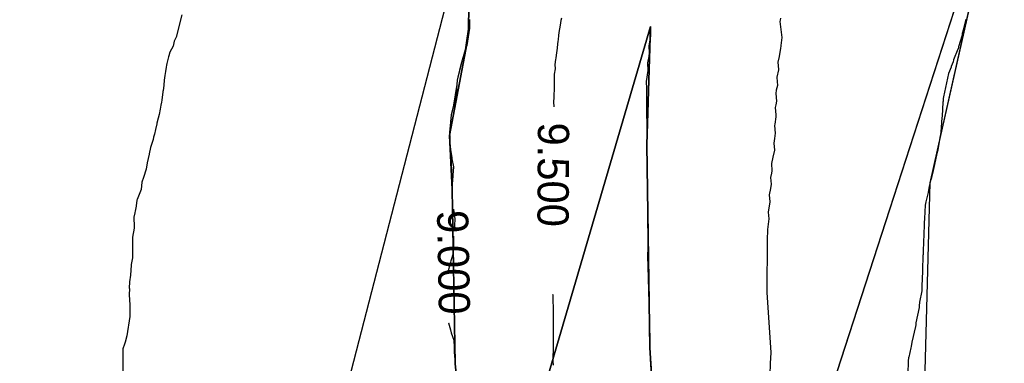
# Model space of a CAD drawing. Extents: x 158343 to 162498, y 431347 to 434500.
# Tile 106 of 220: x 159487 to 159544, y 433957 to 433977. Entities that reach past the tile are written whole.
import ezdxf

# ---------------------------------------------------------------- set-up
doc = ezdxf.new("R2010")
doc.units = 0
doc.header["$LTSCALE"] = 10
doc.header["$MEASUREMENT"] = 0
for name, color, linetype in [('000_arcering', 8, 'CONTINUOUS'), ('bestaand 009m', 8, 'CONTINUOUS'), ('bestaand 010m', 8, 'CONTINUOUS'), ('bestaand 011m', 8, 'CONTINUOUS'), ('def. con-hoogtelijn (index)', 8, 'CONTINUOUS'), ('nieuw009m', 8, 'CONTINUOUS'), ('nieuw010m', 8, 'CONTINUOUS'), ('nieuw011m', 8, 'CONTINUOUS')]:
    doc.layers.add(name, color=color, linetype=linetype)
doc.styles.add('Style-WORKING', font='WORKING.shx')

# ---------------------------------------------------------------- blocks, each defined once
blk = doc.blocks.new('bestaande hoogtelijnen')
at = {"layer": 'def. con-hoogtelijn (index)'}
for p, q in [((-171.095, -89.209), (-171.41, -90.492)), ((-171.095, -89.209), (-171.41, -90.492)), ((-154.497, -89.486), (-154.753, -91.22)), ((-154.497, -89.486), (-154.753, -91.22)), ((-154.497, -89.486), (-154.753, -91.22)), ((-154.496, -89.477), (-154.497, -89.486)), ((-154.496, -89.477), (-154.497, -89.486)), ((-154.496, -89.477), (-154.497, -89.486)), ((-154.497, -89.486), (-154.497, -89.981)), ((-154.497, -89.486), (-154.497, -89.981)), ((-154.497, -89.486), (-154.497, -89.981)), ((-149.228, -89.53), (-149.271, -89.806)), ((-149.228, -89.53), (-149.271, -89.806)), ((-149.204, -89.397), (-149.228, -89.53)), ((-149.204, -89.397), (-149.228, -89.53)), ((-136.591, -89.519), (-136.603, -89.592)), ((-136.591, -89.519), (-136.603, -89.592)), ((-136.603, -89.592), (-136.497, -90.516)), ((-136.603, -89.592), (-136.497, -90.516)), ((-136.571, -89.4), (-136.592, -89.506)), ((-136.571, -89.4), (-136.592, -89.506)), ((-136.592, -89.506), (-136.591, -89.519)), ((-136.592, -89.506), (-136.591, -89.519)), ((-125.9, -89.567), (-126.041, -90.078)), ((-125.9, -89.567), (-126.041, -90.078)), ((-125.9, -89.567), (-126.041, -90.078)), ((-125.899, -89.474), (-125.9, -89.567)), ((-125.899, -89.474), (-125.9, -89.567)), ((-125.899, -89.474), (-125.9, -89.567)), ((-154.497, -89.981), (-154.658, -90.981)), ((-154.497, -89.981), (-154.658, -90.981)), ((-154.497, -89.981), (-154.658, -90.981)), ((-149.343, -90.222), (-149.378, -90.397)), ((-149.343, -90.222), (-149.378, -90.397)), ((-149.271, -89.806), (-149.343, -90.222)), ((-149.271, -89.806), (-149.343, -90.222)), ((-144.073, -89.881), (-144.06, -90.426)), ((-144.073, -89.881), (-144.06, -90.426)), ((-144.073, -89.881), (-144.06, -90.426)), ((-126.041, -90.084), (-126.097, -90.276)), ((-126.041, -90.084), (-126.097, -90.276)), ((-126.041, -90.084), (-126.097, -90.276)), ((-126.041, -90.078), (-126.041, -90.084)), ((-126.041, -90.078), (-126.041, -90.084)), ((-126.041, -90.078), (-126.041, -90.084)), ((-171.521, -90.724), (-171.595, -91.003)), ((-171.521, -90.724), (-171.595, -91.003)), ((-171.41, -90.492), (-171.521, -90.724)), ((-171.41, -90.492), (-171.521, -90.724)), ((-149.404, -90.745), (-149.426, -90.883)), ((-149.404, -90.745), (-149.426, -90.883)), ((-149.394, -90.623), (-149.404, -90.745)), ((-149.394, -90.623), (-149.404, -90.745)), ((-149.378, -90.397), (-149.394, -90.623)), ((-149.378, -90.397), (-149.394, -90.623)), ((-144.06, -90.426), (-144.159, -90.992)), ((-144.06, -90.426), (-144.159, -90.992)), ((-144.06, -90.426), (-144.159, -90.992)), ((-136.497, -90.516), (-136.554, -90.975)), ((-136.497, -90.516), (-136.554, -90.975)), ((-126.102, -90.371), (-126.315, -91.058)), ((-126.102, -90.371), (-126.315, -91.058)), ((-126.102, -90.371), (-126.315, -91.058)), ((-126.097, -90.276), (-126.102, -90.371)), ((-126.097, -90.276), (-126.102, -90.371)), ((-126.097, -90.276), (-126.102, -90.371)), ((-171.781, -91.349), (-171.834, -91.574)), ((-171.781, -91.349), (-171.834, -91.574)), ((-171.595, -91.003), (-171.781, -91.349)), ((-171.595, -91.003), (-171.781, -91.349)), ((-154.753, -91.22), (-154.957, -91.947)), ((-154.753, -91.22), (-154.957, -91.947)), ((-154.753, -91.22), (-154.957, -91.947)), ((-154.658, -90.981), (-154.753, -91.22)), ((-154.658, -90.981), (-154.753, -91.22)), ((-154.658, -90.981), (-154.753, -91.22)), ((-149.488, -91.397), (-149.523, -91.685)), ((-149.488, -91.397), (-149.523, -91.685)), ((-149.442, -91.12), (-149.488, -91.397)), ((-149.442, -91.12), (-149.488, -91.397)), ((-149.426, -90.883), (-149.442, -91.12)), ((-149.426, -90.883), (-149.442, -91.12)), ((-144.159, -90.992), (-144.141, -91.401)), ((-144.159, -90.992), (-144.141, -91.401)), ((-144.159, -90.992), (-144.141, -91.401)), ((-136.572, -91.134), (-136.64, -91.612)), ((-136.572, -91.134), (-136.64, -91.612)), ((-136.559, -91.005), (-136.572, -91.134)), ((-136.559, -91.005), (-136.572, -91.134)), ((-136.557, -90.992), (-136.559, -91.005)), ((-136.557, -90.992), (-136.559, -91.005)), ((-136.554, -90.975), (-136.557, -90.992)), ((-136.554, -90.975), (-136.557, -90.992)), ((-126.342, -91.181), (-126.588, -91.808)), ((-126.342, -91.181), (-126.588, -91.808)), ((-126.342, -91.181), (-126.588, -91.808)), ((-126.335, -91.161), (-126.342, -91.181)), ((-126.335, -91.161), (-126.342, -91.181)), ((-126.335, -91.161), (-126.342, -91.181)), ((-126.315, -91.061), (-126.335, -91.161)), ((-126.315, -91.061), (-126.335, -91.161)), ((-126.315, -91.061), (-126.335, -91.161)), ((-126.315, -91.058), (-126.315, -91.061)), ((-126.315, -91.058), (-126.315, -91.061)), ((-126.315, -91.058), (-126.315, -91.061)), ((-171.915, -91.856), (-171.946, -92.005)), ((-171.915, -91.856), (-171.946, -92.005)), ((-171.878, -91.698), (-171.915, -91.856)), ((-171.878, -91.698), (-171.915, -91.856)), ((-171.859, -91.62), (-171.878, -91.698)), ((-171.859, -91.62), (-171.878, -91.698)), ((-171.834, -91.574), (-171.859, -91.62)), ((-171.834, -91.574), (-171.859, -91.62)), ((-154.957, -91.947), (-154.992, -92.117)), ((-154.957, -91.947), (-154.992, -92.117)), ((-154.957, -91.947), (-154.992, -92.117)), ((-154.957, -91.947), (-154.969, -91.981)), ((-154.957, -91.947), (-154.969, -91.981)), ((-154.957, -91.947), (-154.969, -91.981)), ((-154.957, -91.947), (-154.957, -91.947)), ((-154.957, -91.947), (-154.957, -91.947)), ((-154.957, -91.947), (-154.957, -91.947)), ((-149.534, -91.774), (-149.572, -92.063)), ((-149.534, -91.774), (-149.572, -92.063)), ((-149.524, -91.693), (-149.534, -91.774)), ((-149.524, -91.693), (-149.534, -91.774)), ((-149.523, -91.685), (-149.524, -91.693)), ((-149.523, -91.685), (-149.524, -91.693)), ((-144.17, -91.605), (-144.233, -91.981)), ((-144.17, -91.605), (-144.233, -91.981)), ((-144.17, -91.605), (-144.233, -91.981)), ((-144.141, -91.401), (-144.171, -91.588)), ((-144.141, -91.401), (-144.171, -91.588)), ((-144.141, -91.401), (-144.171, -91.588)), ((-144.171, -91.588), (-144.17, -91.605)), ((-144.171, -91.588), (-144.17, -91.605)), ((-144.171, -91.588), (-144.17, -91.605)), ((-136.64, -91.612), (-136.733, -91.932)), ((-136.64, -91.612), (-136.733, -91.932)), ((-136.733, -91.932), (-136.682, -92.358)), ((-136.733, -91.932), (-136.682, -92.358)), ((-126.611, -91.908), (-126.724, -92.181)), ((-126.611, -91.908), (-126.724, -92.181)), ((-126.611, -91.908), (-126.724, -92.181)), ((-126.588, -91.808), (-126.611, -91.908)), ((-126.588, -91.808), (-126.611, -91.908)), ((-126.588, -91.808), (-126.611, -91.908)), ((-172.028, -92.465), (-172.063, -92.697)), ((-172.028, -92.465), (-172.063, -92.697)), ((-172.009, -92.339), (-172.028, -92.465)), ((-172.009, -92.339), (-172.028, -92.465)), ((-171.994, -92.25), (-172.009, -92.339)), ((-171.994, -92.25), (-172.009, -92.339)), ((-171.99, -92.231), (-171.994, -92.25)), ((-171.99, -92.231), (-171.994, -92.25)), ((-171.964, -92.1), (-171.99, -92.231)), ((-171.964, -92.1), (-171.99, -92.231)), ((-171.946, -92.005), (-171.964, -92.1)), ((-171.946, -92.005), (-171.964, -92.1)), ((-154.973, -92), (-155.167, -92.806)), ((-154.973, -92), (-155.167, -92.806)), ((-154.973, -92), (-155.167, -92.806)), ((-154.992, -92.117), (-155.167, -92.806)), ((-154.992, -92.117), (-155.167, -92.806)), ((-154.992, -92.117), (-155.167, -92.806)), ((-154.969, -91.981), (-154.973, -92)), ((-154.969, -91.981), (-154.973, -92)), ((-154.969, -91.981), (-154.973, -92)), ((-149.57, -92.322), (-149.614, -92.619)), ((-149.57, -92.322), (-149.614, -92.619)), ((-149.572, -92.063), (-149.57, -92.322)), ((-149.572, -92.063), (-149.57, -92.322)), ((-144.229, -92.428), (-144.244, -92.538)), ((-144.229, -92.428), (-144.244, -92.538)), ((-144.229, -92.428), (-144.244, -92.538)), ((-144.233, -91.981), (-144.229, -92.428)), ((-144.233, -91.981), (-144.229, -92.428)), ((-144.233, -91.981), (-144.229, -92.428)), ((-136.68, -92.375), (-136.783, -92.806)), ((-136.68, -92.375), (-136.783, -92.806)), ((-136.682, -92.358), (-136.68, -92.375)), ((-136.682, -92.358), (-136.68, -92.375)), ((-126.735, -92.224), (-126.877, -92.596)), ((-126.735, -92.224), (-126.877, -92.596)), ((-126.735, -92.224), (-126.877, -92.596)), ((-126.724, -92.181), (-126.735, -92.224)), ((-126.724, -92.181), (-126.735, -92.224)), ((-126.724, -92.181), (-126.735, -92.224)), ((-172.078, -92.79), (-172.127, -93.222)), ((-172.078, -92.79), (-172.127, -93.222)), ((-172.072, -92.751), (-172.078, -92.79)), ((-172.072, -92.751), (-172.078, -92.79)), ((-172.063, -92.697), (-172.072, -92.751)), ((-172.063, -92.697), (-172.072, -92.751)), ((-155.204, -92.981), (-155.229, -93.218)), ((-155.204, -92.981), (-155.229, -93.218)), ((-155.204, -92.981), (-155.229, -93.218)), ((-155.167, -92.806), (-155.204, -92.981)), ((-155.167, -92.806), (-155.204, -92.981)), ((-155.167, -92.806), (-155.204, -92.981)), ((-149.616, -93.013), (-149.62, -93.37)), ((-149.616, -93.013), (-149.62, -93.37)), ((-149.613, -92.683), (-149.618, -92.721)), ((-149.613, -92.683), (-149.618, -92.721)), ((-149.618, -92.721), (-149.616, -92.981)), ((-149.618, -92.721), (-149.616, -92.981)), ((-149.616, -92.981), (-149.616, -93.013)), ((-149.616, -92.981), (-149.616, -93.013)), ((-149.614, -92.619), (-149.613, -92.683)), ((-149.614, -92.619), (-149.613, -92.683)), ((-144.303, -92.939), (-144.31, -93.032)), ((-144.303, -92.939), (-144.31, -93.032)), ((-144.303, -92.939), (-144.31, -93.032)), ((-144.31, -93.032), (-144.299, -93.471)), ((-144.31, -93.032), (-144.299, -93.471)), ((-144.31, -93.032), (-144.299, -93.471)), ((-144.244, -92.538), (-144.303, -92.939)), ((-144.244, -92.538), (-144.303, -92.939)), ((-144.244, -92.538), (-144.303, -92.939)), ((-136.783, -92.806), (-136.788, -92.824)), ((-136.783, -92.806), (-136.788, -92.824)), ((-136.788, -92.824), (-136.75, -93.278)), ((-136.788, -92.824), (-136.75, -93.278)), ((-126.877, -92.596), (-127.165, -93.94)), ((-126.877, -92.596), (-127.165, -93.94)), ((-126.877, -92.596), (-127.165, -93.94)), ((-172.182, -93.631), (-172.188, -93.672)), ((-172.182, -93.631), (-172.188, -93.672)), ((-172.173, -93.566), (-172.182, -93.631)), ((-172.173, -93.566), (-172.182, -93.631)), ((-172.134, -93.27), (-172.173, -93.566)), ((-172.134, -93.27), (-172.173, -93.566)), ((-172.127, -93.222), (-172.134, -93.27)), ((-172.127, -93.222), (-172.134, -93.27)), ((-155.229, -93.218), (-155.45, -94.523)), ((-155.229, -93.218), (-155.45, -94.523)), ((-155.229, -93.218), (-155.45, -94.523)), ((-155.229, -93.218), (-155.271, -93.702)), ((-155.229, -93.218), (-155.271, -93.702)), ((-155.229, -93.218), (-155.271, -93.702)), ((-155.229, -93.218), (-155.229, -93.218)), ((-155.229, -93.218), (-155.229, -93.218)), ((-155.229, -93.218), (-155.229, -93.218)), ((-149.62, -93.37), (-149.631, -93.953)), ((-149.62, -93.37), (-149.631, -93.953)), ((-144.299, -93.471), (-144.304, -93.95)), ((-144.299, -93.471), (-144.304, -93.95)), ((-144.299, -93.471), (-144.304, -93.95)), ((-136.813, -93.553), (-136.849, -93.743)), ((-136.813, -93.553), (-136.849, -93.743)), ((-136.75, -93.278), (-136.813, -93.553)), ((-136.75, -93.278), (-136.813, -93.553)), ((-172.243, -94.121), (-172.261, -94.239)), ((-172.243, -94.121), (-172.261, -94.239)), ((-172.241, -94.113), (-172.243, -94.121)), ((-172.241, -94.113), (-172.243, -94.121)), ((-172.188, -93.672), (-172.241, -94.113)), ((-172.188, -93.672), (-172.241, -94.113)), ((-155.301, -93.981), (-155.413, -94.402)), ((-155.301, -93.981), (-155.413, -94.402)), ((-155.301, -93.981), (-155.413, -94.402)), ((-155.271, -93.702), (-155.301, -93.981)), ((-155.271, -93.702), (-155.301, -93.981)), ((-155.271, -93.702), (-155.301, -93.981)), ((-149.631, -93.981), (-149.649, -94.215)), ((-149.631, -93.981), (-149.649, -94.215)), ((-149.649, -94.215), (-149.648, -94.514)), ((-149.649, -94.215), (-149.648, -94.514)), ((-149.631, -93.953), (-149.631, -93.981)), ((-149.631, -93.953), (-149.631, -93.981)), ((-144.304, -93.95), (-144.305, -93.987)), ((-144.304, -93.95), (-144.305, -93.987)), ((-144.304, -93.95), (-144.305, -93.987)), ((-144.305, -93.987), (-144.304, -94.547)), ((-144.305, -93.987), (-144.304, -94.547)), ((-144.305, -93.987), (-144.304, -94.547)), ((-136.849, -93.743), (-136.807, -94.179)), ((-136.849, -93.743), (-136.807, -94.179)), ((-136.807, -94.179), (-136.846, -94.404)), ((-136.807, -94.179), (-136.846, -94.404)), ((-127.199, -94.174), (-127.219, -94.249)), ((-127.199, -94.174), (-127.219, -94.249)), ((-127.199, -94.174), (-127.219, -94.249)), ((-127.185, -94.02), (-127.199, -94.174)), ((-127.185, -94.02), (-127.199, -94.174)), ((-127.185, -94.02), (-127.199, -94.174)), ((-127.165, -93.94), (-127.185, -94.02)), ((-127.165, -93.94), (-127.185, -94.02)), ((-127.165, -93.94), (-127.185, -94.02)), ((-172.337, -94.652), (-172.402, -94.946)), ((-172.337, -94.652), (-172.402, -94.946)), ((-172.293, -94.408), (-172.337, -94.652)), ((-172.293, -94.408), (-172.337, -94.652)), ((-172.261, -94.239), (-172.293, -94.408)), ((-172.261, -94.239), (-172.293, -94.408)), ((-155.45, -94.523), (-155.558, -94.981)), ((-155.45, -94.523), (-155.558, -94.981)), ((-155.45, -94.523), (-155.558, -94.981)), ((-155.413, -94.402), (-155.45, -94.523)), ((-155.413, -94.402), (-155.45, -94.523)), ((-155.413, -94.402), (-155.45, -94.523)), ((-144.304, -94.547), (-144.288, -94.971)), ((-144.304, -94.547), (-144.288, -94.971)), ((-144.304, -94.547), (-144.288, -94.971)), ((-136.846, -94.404), (-136.875, -94.557)), ((-136.846, -94.404), (-136.875, -94.557)), ((-136.875, -94.557), (-136.831, -94.972)), ((-136.875, -94.557), (-136.831, -94.972)), ((-127.219, -94.249), (-127.251, -95.04)), ((-127.219, -94.249), (-127.251, -95.04)), ((-127.219, -94.249), (-127.251, -95.04)), ((-172.445, -95.158), (-172.52, -95.454)), ((-172.445, -95.158), (-172.52, -95.454)), ((-172.402, -94.946), (-172.445, -95.158)), ((-172.402, -94.946), (-172.445, -95.158)), ((-155.602, -95.371), (-155.623, -95.612)), ((-155.602, -95.371), (-155.623, -95.612)), ((-155.602, -95.371), (-155.623, -95.612)), ((-155.558, -94.981), (-155.602, -95.371)), ((-155.558, -94.981), (-155.602, -95.371)), ((-155.558, -94.981), (-155.602, -95.371)), ((-144.288, -94.971), (-144.288, -94.981)), ((-144.288, -94.971), (-144.288, -94.981)), ((-144.288, -94.971), (-144.288, -94.981)), ((-144.288, -94.981), (-144.279, -95.433)), ((-144.288, -94.981), (-144.279, -95.433)), ((-144.288, -94.981), (-144.279, -95.433)), ((-136.847, -95.09), (-136.904, -95.504)), ((-136.847, -95.09), (-136.904, -95.504)), ((-136.831, -94.972), (-136.848, -95.081)), ((-136.831, -94.972), (-136.848, -95.081)), ((-136.848, -95.081), (-136.847, -95.09)), ((-136.848, -95.081), (-136.847, -95.09)), ((-127.259, -95.123), (-127.318, -95.963)), ((-127.259, -95.123), (-127.318, -95.963)), ((-127.259, -95.123), (-127.318, -95.963)), ((-127.256, -95.089), (-127.259, -95.123)), ((-127.256, -95.089), (-127.259, -95.123)), ((-127.256, -95.089), (-127.259, -95.123)), ((-127.254, -95.081), (-127.256, -95.089)), ((-127.254, -95.081), (-127.256, -95.089)), ((-127.254, -95.081), (-127.256, -95.089)), ((-127.251, -95.043), (-127.254, -95.081)), ((-127.251, -95.043), (-127.254, -95.081)), ((-127.251, -95.043), (-127.254, -95.081)), ((-127.251, -95.04), (-127.251, -95.043)), ((-127.251, -95.04), (-127.251, -95.043)), ((-127.251, -95.04), (-127.251, -95.043)), ((-172.596, -95.812), (-172.67, -96.095)), ((-172.596, -95.812), (-172.67, -96.095)), ((-172.533, -95.5), (-172.596, -95.812)), ((-172.533, -95.5), (-172.596, -95.812)), ((-172.52, -95.454), (-172.533, -95.5)), ((-172.52, -95.454), (-172.533, -95.5)), ((-155.623, -95.612), (-155.662, -95.981)), ((-155.623, -95.612), (-155.662, -95.981)), ((-155.623, -95.612), (-155.662, -95.981)), ((-144.279, -95.433), (-144.286, -96.016)), ((-144.279, -95.433), (-144.286, -96.016)), ((-144.279, -95.433), (-144.286, -96.016)), ((-136.904, -95.504), (-136.917, -95.595)), ((-136.904, -95.504), (-136.917, -95.595)), ((-136.917, -95.595), (-136.88, -96.026)), ((-136.917, -95.595), (-136.88, -96.026)), ((-172.744, -96.392), (-172.897, -96.849)), ((-172.744, -96.392), (-172.897, -96.849)), ((-172.717, -96.256), (-172.744, -96.392)), ((-172.717, -96.256), (-172.744, -96.392)), ((-172.67, -96.095), (-172.717, -96.256)), ((-172.67, -96.095), (-172.717, -96.256)), ((-155.662, -95.981), (-155.639, -96.334)), ((-155.662, -95.981), (-155.639, -96.334)), ((-155.662, -95.981), (-155.639, -96.334)), ((-155.639, -96.334), (-155.626, -96.615)), ((-155.639, -96.334), (-155.626, -96.615)), ((-155.639, -96.334), (-155.626, -96.615)), ((-144.286, -96.016), (-144.271, -96.448)), ((-144.286, -96.016), (-144.271, -96.448)), ((-144.286, -96.016), (-144.271, -96.448)), ((-144.271, -96.448), (-144.282, -96.972)), ((-144.271, -96.448), (-144.282, -96.972)), ((-144.271, -96.448), (-144.282, -96.972)), ((-136.919, -96.341), (-136.96, -96.609)), ((-136.919, -96.341), (-136.96, -96.609)), ((-136.88, -96.026), (-136.919, -96.341)), ((-136.88, -96.026), (-136.919, -96.341)), ((-127.362, -96.181), (-127.521, -97.081)), ((-127.362, -96.181), (-127.521, -97.081)), ((-127.362, -96.181), (-127.521, -97.081)), ((-127.354, -96.148), (-127.362, -96.181)), ((-127.354, -96.148), (-127.362, -96.181)), ((-127.354, -96.148), (-127.362, -96.181)), ((-127.336, -96.066), (-127.354, -96.148)), ((-127.336, -96.066), (-127.354, -96.148)), ((-127.336, -96.066), (-127.354, -96.148)), ((-127.334, -96.039), (-127.336, -96.066)), ((-127.334, -96.039), (-127.336, -96.066)), ((-127.334, -96.039), (-127.336, -96.066)), ((-127.318, -95.963), (-127.334, -96.039)), ((-127.318, -95.963), (-127.334, -96.039)), ((-127.318, -95.963), (-127.334, -96.039)), ((-172.899, -96.856), (-172.963, -97.231)), ((-172.899, -96.856), (-172.963, -97.231)), ((-172.897, -96.849), (-172.899, -96.856)), ((-172.897, -96.849), (-172.899, -96.856)), ((-155.626, -96.615), (-155.601, -96.981)), ((-155.626, -96.615), (-155.601, -96.981)), ((-155.626, -96.615), (-155.601, -96.981)), ((-155.601, -96.981), (-155.601, -96.981)), ((-155.601, -96.981), (-155.522, -97.451)), ((-155.601, -96.981), (-155.601, -96.981)), ((-155.601, -96.981), (-155.522, -97.451)), ((-155.601, -96.981), (-155.601, -96.981)), ((-155.601, -96.981), (-155.522, -97.451)), ((-155.601, -96.981), (-155.505, -98.981)), ((-155.601, -96.981), (-155.505, -98.981)), ((-155.601, -96.981), (-155.505, -98.981)), ((-144.282, -96.972), (-144.272, -97.436)), ((-144.282, -96.972), (-144.272, -97.436)), ((-144.282, -96.972), (-144.272, -97.436)), ((-136.921, -97.014), (-137.02, -97.419)), ((-136.921, -97.014), (-137.02, -97.419)), ((-136.96, -96.609), (-136.921, -97.014)), ((-136.96, -96.609), (-136.921, -97.014)), ((-172.968, -97.248), (-173.09, -97.734)), ((-172.968, -97.248), (-173.09, -97.734)), ((-172.963, -97.231), (-172.968, -97.248)), ((-172.963, -97.231), (-172.968, -97.248)), ((-155.522, -97.451), (-155.515, -97.505)), ((-155.522, -97.451), (-155.515, -97.505)), ((-155.522, -97.451), (-155.515, -97.505)), ((-155.515, -97.505), (-155.425, -97.981)), ((-155.515, -97.505), (-155.425, -97.981)), ((-155.515, -97.505), (-155.425, -97.981)), ((-144.272, -97.436), (-144.261, -98.537)), ((-144.272, -97.436), (-144.261, -98.537)), ((-144.272, -97.436), (-144.261, -98.537)), ((-137.02, -97.419), (-137.097, -97.776)), ((-137.02, -97.419), (-137.097, -97.776)), ((-127.554, -97.207), (-127.749, -98.107)), ((-127.554, -97.207), (-127.749, -98.107)), ((-127.554, -97.207), (-127.749, -98.107)), ((-127.536, -97.137), (-127.554, -97.207)), ((-127.536, -97.137), (-127.554, -97.207)), ((-127.536, -97.137), (-127.554, -97.207)), ((-127.533, -97.128), (-127.536, -97.137)), ((-127.533, -97.128), (-127.536, -97.137)), ((-127.533, -97.128), (-127.536, -97.137)), ((-127.521, -97.081), (-127.533, -97.128)), ((-127.521, -97.081), (-127.533, -97.128)), ((-127.521, -97.081), (-127.533, -97.128)), ((-173.145, -98.109), (-173.181, -98.231)), ((-173.145, -98.109), (-173.181, -98.231)), ((-173.09, -97.734), (-173.145, -98.109)), ((-173.09, -97.734), (-173.145, -98.109)), ((-155.425, -97.981), (-155.463, -98.453)), ((-155.425, -97.981), (-155.463, -98.453)), ((-155.425, -97.981), (-155.463, -98.453)), ((-137.097, -97.776), (-137.063, -98.205)), ((-137.097, -97.776), (-137.063, -98.205)), ((-137.063, -98.205), (-137.092, -98.331)), ((-137.063, -98.205), (-137.092, -98.331)), ((-127.77, -98.177), (-127.869, -98.595)), ((-127.77, -98.177), (-127.869, -98.595)), ((-127.77, -98.177), (-127.869, -98.595)), ((-127.749, -98.107), (-127.77, -98.177)), ((-127.749, -98.107), (-127.77, -98.177)), ((-127.749, -98.107), (-127.77, -98.177)), ((-173.292, -98.587), (-173.385, -98.856)), ((-173.292, -98.587), (-173.385, -98.856)), ((-173.256, -98.464), (-173.292, -98.587)), ((-173.256, -98.464), (-173.292, -98.587)), ((-173.181, -98.231), (-173.256, -98.464)), ((-173.181, -98.231), (-173.256, -98.464)), ((-155.47, -98.504), (-155.505, -98.981)), ((-155.47, -98.504), (-155.505, -98.981)), ((-155.47, -98.504), (-155.505, -98.981)), ((-155.463, -98.453), (-155.47, -98.504)), ((-155.463, -98.453), (-155.47, -98.504)), ((-155.463, -98.453), (-155.47, -98.504)), ((-144.261, -98.537), (-144.246, -98.981)), ((-144.261, -98.537), (-144.246, -98.981)), ((-144.261, -98.537), (-144.246, -98.981)), ((-137.092, -98.331), (-137.143, -98.578)), ((-137.092, -98.331), (-137.143, -98.578)), ((-137.143, -98.578), (-137.109, -98.981)), ((-137.143, -98.578), (-137.109, -98.981)), ((-127.895, -98.701), (-127.991, -99.097)), ((-127.895, -98.701), (-127.991, -99.097)), ((-127.895, -98.701), (-127.991, -99.097)), ((-127.892, -98.684), (-127.895, -98.701)), ((-127.892, -98.684), (-127.895, -98.701)), ((-127.892, -98.684), (-127.895, -98.701)), ((-127.87, -98.6), (-127.892, -98.684)), ((-127.87, -98.6), (-127.892, -98.684)), ((-127.87, -98.6), (-127.892, -98.684)), ((-127.869, -98.595), (-127.87, -98.6)), ((-127.869, -98.595), (-127.87, -98.6)), ((-127.869, -98.595), (-127.87, -98.6)), ((-173.44, -99.271), (-173.504, -99.469)), ((-173.44, -99.271), (-173.504, -99.469)), ((-173.385, -98.856), (-173.44, -99.271)), ((-173.385, -98.856), (-173.44, -99.271)), ((-155.505, -98.981), (-155.494, -99.572)), ((-155.505, -98.981), (-155.494, -99.572)), ((-155.505, -98.981), (-155.494, -99.572)), ((-144.246, -98.981), (-144.236, -99.44)), ((-144.246, -98.981), (-144.236, -99.44)), ((-144.246, -98.981), (-144.236, -99.44)), ((-137.155, -99.23), (-137.218, -99.578)), ((-137.155, -99.23), (-137.218, -99.578)), ((-137.109, -98.981), (-137.155, -99.23)), ((-137.109, -98.981), (-137.155, -99.23)), ((-128.045, -99.344), (-128.058, -99.415)), ((-128.045, -99.344), (-128.058, -99.415)), ((-128.045, -99.344), (-128.058, -99.415)), ((-127.991, -99.097), (-128.045, -99.344)), ((-127.991, -99.097), (-128.045, -99.344)), ((-127.991, -99.097), (-128.045, -99.344)), ((-173.676, -99.896), (-173.72, -100.231)), ((-173.676, -99.896), (-173.72, -100.231)), ((-173.66, -99.853), (-173.676, -99.896)), ((-173.66, -99.853), (-173.676, -99.896)), ((-173.504, -99.469), (-173.66, -99.853)), ((-173.504, -99.469), (-173.66, -99.853)), ((-144.236, -99.44), (-144.248, -100.531)), ((-144.236, -99.44), (-144.248, -100.531)), ((-144.236, -99.44), (-144.248, -100.531)), ((-137.218, -99.578), (-137.188, -99.985)), ((-137.218, -99.578), (-137.188, -99.985)), ((-128.065, -99.447), (-128.199, -99.989)), ((-128.065, -99.447), (-128.199, -99.989)), ((-128.065, -99.447), (-128.199, -99.989)), ((-128.061, -99.428), (-128.065, -99.447)), ((-128.061, -99.428), (-128.065, -99.447)), ((-128.061, -99.428), (-128.065, -99.447)), ((-128.058, -99.415), (-128.061, -99.428)), ((-128.058, -99.415), (-128.061, -99.428)), ((-128.058, -99.415), (-128.061, -99.428)), ((-173.721, -100.237), (-173.785, -100.536)), ((-173.721, -100.237), (-173.785, -100.536)), ((-173.72, -100.231), (-173.721, -100.237)), ((-173.72, -100.231), (-173.721, -100.237)), ((-155.433, -100.423), (-155.433, -100.423)), ((-155.433, -100.423), (-155.408, -100.565)), ((-155.433, -100.423), (-155.433, -100.423)), ((-155.433, -100.423), (-155.408, -100.565)), ((-155.433, -100.423), (-155.433, -100.423)), ((-155.433, -100.423), (-155.408, -100.565)), ((-137.188, -99.985), (-137.281, -100.587)), ((-137.188, -99.985), (-137.281, -100.587)), ((-128.23, -100.182), (-128.259, -100.948)), ((-128.23, -100.182), (-128.259, -100.948)), ((-128.23, -100.182), (-128.259, -100.948)), ((-128.199, -99.989), (-128.23, -100.182)), ((-128.199, -99.989), (-128.23, -100.182)), ((-128.199, -99.989), (-128.23, -100.182)), ((-173.8, -100.633), (-173.851, -100.872)), ((-173.8, -100.633), (-173.851, -100.872)), ((-173.851, -100.872), (-173.836, -101.428)), ((-173.851, -100.872), (-173.836, -101.428)), ((-173.799, -100.606), (-173.8, -100.633)), ((-173.799, -100.606), (-173.8, -100.633)), ((-173.785, -100.536), (-173.799, -100.606)), ((-173.785, -100.536), (-173.799, -100.606)), ((-155.408, -100.565), (-155.352, -100.981)), ((-155.408, -100.565), (-155.352, -100.981)), ((-155.408, -100.565), (-155.352, -100.981)), ((-155.352, -100.981), (-155.375, -101.364)), ((-155.352, -100.981), (-155.375, -101.364)), ((-155.352, -100.981), (-155.375, -101.364)), ((-144.248, -100.531), (-144.233, -100.975)), ((-144.248, -100.531), (-144.233, -100.975)), ((-144.248, -100.531), (-144.233, -100.975)), ((-144.233, -100.975), (-144.219, -102.062)), ((-144.233, -100.975), (-144.219, -102.062)), ((-144.233, -100.975), (-144.219, -102.062)), ((-137.25, -100.976), (-137.324, -101.583)), ((-137.25, -100.976), (-137.324, -101.583)), ((-137.281, -100.587), (-137.25, -100.976)), ((-137.281, -100.587), (-137.25, -100.976)), ((-128.276, -101.029), (-128.28, -101.13)), ((-128.276, -101.029), (-128.28, -101.13)), ((-128.276, -101.029), (-128.28, -101.13)), ((-128.269, -100.999), (-128.276, -101.029)), ((-128.269, -100.999), (-128.276, -101.029)), ((-128.269, -100.999), (-128.276, -101.029)), ((-128.259, -100.948), (-128.269, -100.999)), ((-128.259, -100.948), (-128.269, -100.999)), ((-128.259, -100.948), (-128.269, -100.999)), ((-173.836, -101.512), (-173.94, -102.023)), ((-173.836, -101.512), (-173.94, -102.023)), ((-173.836, -101.428), (-173.836, -101.47)), ((-173.836, -101.428), (-173.836, -101.47)), ((-173.836, -101.47), (-173.836, -101.512)), ((-173.836, -101.47), (-173.836, -101.512)), ((-155.375, -101.364), (-155.392, -101.582)), ((-155.375, -101.364), (-155.392, -101.582)), ((-155.375, -101.364), (-155.392, -101.582)), ((-137.324, -101.604), (-137.34, -102.184)), ((-137.324, -101.604), (-137.34, -102.184)), ((-137.324, -101.583), (-137.324, -101.604)), ((-137.324, -101.583), (-137.324, -101.604)), ((-128.292, -101.178), (-128.302, -101.991)), ((-128.292, -101.178), (-128.302, -101.991)), ((-128.292, -101.178), (-128.302, -101.991)), ((-128.28, -101.13), (-128.292, -101.178)), ((-128.28, -101.13), (-128.292, -101.178)), ((-128.28, -101.13), (-128.292, -101.178)), ((-173.94, -102.023), (-173.923, -102.548)), ((-173.94, -102.023), (-173.923, -102.548)), ((-155.415, -101.981), (-155.43, -102.42)), ((-155.415, -101.981), (-155.43, -102.42)), ((-155.415, -101.981), (-155.43, -102.42)), ((-155.415, -101.981), (-155.415, -101.981)), ((-155.415, -101.981), (-155.415, -101.981)), ((-155.415, -101.981), (-155.415, -101.981)), ((-144.219, -102.062), (-144.222, -102.626)), ((-144.219, -102.062), (-144.222, -102.626)), ((-144.219, -102.062), (-144.222, -102.626)), ((-128.324, -102.149), (-128.337, -102.987)), ((-128.324, -102.149), (-128.337, -102.987)), ((-128.324, -102.149), (-128.337, -102.987)), ((-128.317, -102.118), (-128.324, -102.149)), ((-128.317, -102.118), (-128.324, -102.149)), ((-128.317, -102.118), (-128.324, -102.149)), ((-128.315, -102.042), (-128.317, -102.118)), ((-128.315, -102.042), (-128.317, -102.118)), ((-128.315, -102.042), (-128.317, -102.118)), ((-128.302, -101.993), (-128.315, -102.042)), ((-128.302, -101.993), (-128.315, -102.042)), ((-128.302, -101.993), (-128.315, -102.042)), ((-128.302, -101.991), (-128.302, -101.993)), ((-128.302, -101.991), (-128.302, -101.993)), ((-128.302, -101.991), (-128.302, -101.993)), ((-173.922, -102.606), (-173.937, -103.231)), ((-173.922, -102.606), (-173.937, -103.231)), ((-173.923, -102.548), (-173.922, -102.606)), ((-173.923, -102.548), (-173.922, -102.606)), ((-155.43, -102.543), (-155.447, -102.981)), ((-155.43, -102.543), (-155.447, -102.981)), ((-155.43, -102.543), (-155.447, -102.981)), ((-155.43, -102.42), (-155.43, -102.543)), ((-155.43, -102.42), (-155.43, -102.543)), ((-155.43, -102.42), (-155.43, -102.543)), ((-144.222, -102.626), (-144.23, -103.147)), ((-144.222, -102.626), (-144.23, -103.147)), ((-144.222, -102.626), (-144.23, -103.147)), ((-137.34, -102.19), (-137.363, -105.224)), ((-137.34, -102.19), (-137.363, -105.224)), ((-137.34, -102.184), (-137.34, -102.19)), ((-137.34, -102.184), (-137.34, -102.19)), ((-173.937, -103.231), (-174.007, -103.606)), ((-173.937, -103.231), (-174.007, -103.606)), ((-155.447, -102.981), (-155.58, -103.393)), ((-155.447, -102.981), (-155.58, -103.393)), ((-155.447, -102.981), (-155.58, -103.393)), ((-144.23, -103.147), (-144.225, -103.707)), ((-144.23, -103.147), (-144.225, -103.707)), ((-144.23, -103.147), (-144.225, -103.707)), ((-128.356, -103.057), (-128.378, -103.979)), ((-128.356, -103.057), (-128.378, -103.979)), ((-128.356, -103.057), (-128.378, -103.979)), ((-128.352, -103.042), (-128.356, -103.057)), ((-128.352, -103.042), (-128.356, -103.057)), ((-128.352, -103.042), (-128.356, -103.057)), ((-128.337, -102.987), (-128.352, -103.042)), ((-128.337, -102.987), (-128.352, -103.042)), ((-128.337, -102.987), (-128.352, -103.042)), ((-174.009, -103.649), (-174.043, -104.223)), ((-174.009, -103.649), (-174.043, -104.223)), ((-174.007, -103.606), (-174.009, -103.649)), ((-174.007, -103.606), (-174.009, -103.649)), ((-155.635, -103.624), (-155.736, -103.981)), ((-155.635, -103.624), (-155.736, -103.981)), ((-155.635, -103.624), (-155.736, -103.981)), ((-155.58, -103.393), (-155.635, -103.624)), ((-155.58, -103.393), (-155.635, -103.624)), ((-155.58, -103.393), (-155.635, -103.624)), ((-144.225, -103.707), (-144.099, -107.917)), ((-144.225, -103.707), (-144.099, -107.917)), ((-144.225, -103.707), (-144.099, -107.917)), ((-174.043, -104.223), (-174.102, -104.604)), ((-174.043, -104.223), (-174.102, -104.604)), ((-128.378, -103.99), (-128.423, -104.85)), ((-128.378, -103.99), (-128.423, -104.85)), ((-128.378, -103.99), (-128.423, -104.85)), ((-128.378, -103.979), (-128.378, -103.99)), ((-128.378, -103.979), (-128.378, -103.99)), ((-128.378, -103.979), (-128.378, -103.99)), ((-174.114, -104.99), (-174.117, -105.365)), ((-174.114, -104.99), (-174.117, -105.365)), ((-174.102, -104.613), (-174.115, -104.981)), ((-174.102, -104.613), (-174.115, -104.981)), ((-174.115, -104.981), (-174.114, -104.99)), ((-174.115, -104.981), (-174.114, -104.99)), ((-174.102, -104.604), (-174.102, -104.613)), ((-174.102, -104.604), (-174.102, -104.613)), ((-128.421, -104.998), (-128.431, -105.053)), ((-128.421, -104.998), (-128.431, -105.053)), ((-128.421, -104.998), (-128.431, -105.053)), ((-128.423, -104.85), (-128.419, -104.923)), ((-128.423, -104.85), (-128.419, -104.923)), ((-128.423, -104.85), (-128.419, -104.923)), ((-128.419, -104.939), (-128.422, -104.981)), ((-128.419, -104.939), (-128.422, -104.981)), ((-128.419, -104.939), (-128.422, -104.981)), ((-128.422, -104.981), (-128.421, -104.998)), ((-128.422, -104.981), (-128.421, -104.998)), ((-128.422, -104.981), (-128.421, -104.998)), ((-128.419, -104.923), (-128.419, -104.939)), ((-128.419, -104.923), (-128.419, -104.939)), ((-128.419, -104.923), (-128.419, -104.939)), ((-174.117, -105.365), (-174.087, -105.943)), ((-174.117, -105.365), (-174.087, -105.943)), ((-149.709, -105.314), (-149.704, -105.375)), ((-149.709, -105.314), (-149.704, -105.375)), ((-149.704, -105.375), (-149.7, -105.807)), ((-149.704, -105.375), (-149.7, -105.807)), ((-137.363, -105.224), (-137.128, -108.691)), ((-137.363, -105.224), (-137.128, -108.691)), ((-128.427, -105.117), (-128.55, -105.783)), ((-128.427, -105.117), (-128.55, -105.783)), ((-128.427, -105.117), (-128.55, -105.783)), ((-128.431, -105.053), (-128.427, -105.117)), ((-128.431, -105.053), (-128.427, -105.117)), ((-128.431, -105.053), (-128.427, -105.117)), ((-174.087, -105.943), (-174.086, -105.981)), ((-174.087, -105.943), (-174.086, -105.981)), ((-174.086, -105.981), (-174.082, -106.606)), ((-174.086, -105.981), (-174.082, -106.606)), ((-149.7, -105.807), (-149.687, -105.995)), ((-149.7, -105.807), (-149.687, -105.995)), ((-149.687, -105.995), (-149.67, -106.577)), ((-149.687, -105.995), (-149.67, -106.577)), ((-128.58, -106.081), (-128.769, -106.981)), ((-128.58, -106.081), (-128.769, -106.981)), ((-128.58, -106.081), (-128.769, -106.981)), ((-128.549, -105.803), (-128.58, -105.981)), ((-128.549, -105.803), (-128.58, -105.981)), ((-128.549, -105.803), (-128.58, -105.981)), ((-128.58, -105.981), (-128.58, -106.081)), ((-128.58, -105.981), (-128.58, -106.081)), ((-128.58, -105.981), (-128.58, -106.081)), ((-128.55, -105.783), (-128.549, -105.803)), ((-128.55, -105.783), (-128.549, -105.803)), ((-128.55, -105.783), (-128.549, -105.803)), ((-174.082, -106.606), (-174.252, -107.729)), ((-174.082, -106.606), (-174.252, -107.729)), ((-149.67, -106.577), (-149.67, -106.981)), ((-149.67, -106.577), (-149.67, -106.981)), ((-155.71, -106.981), (-155.71, -106.981)), ((-155.71, -106.981), (-155.593, -107.38)), ((-155.71, -106.981), (-155.71, -106.981)), ((-155.71, -106.981), (-155.593, -107.38)), ((-155.71, -106.981), (-155.71, -106.981)), ((-155.71, -106.981), (-155.593, -107.38)), ((-149.67, -106.981), (-149.685, -107.563)), ((-149.67, -106.981), (-149.685, -107.563)), ((-128.788, -107.18), (-128.992, -108.08)), ((-128.788, -107.18), (-128.992, -108.08)), ((-128.788, -107.18), (-128.992, -108.08)), ((-128.777, -107.094), (-128.788, -107.18)), ((-128.777, -107.094), (-128.788, -107.18)), ((-128.777, -107.094), (-128.788, -107.18)), ((-128.776, -107.081), (-128.777, -107.094)), ((-128.776, -107.081), (-128.777, -107.094)), ((-128.776, -107.081), (-128.777, -107.094)), ((-128.769, -106.981), (-128.776, -107.081)), ((-128.769, -106.981), (-128.776, -107.081)), ((-128.769, -106.981), (-128.776, -107.081)), ((-174.252, -107.729), (-174.363, -108.095)), ((-174.252, -107.729), (-174.363, -108.095)), ((-155.593, -107.38), (-155.553, -107.543)), ((-155.593, -107.38), (-155.553, -107.543)), ((-155.593, -107.38), (-155.553, -107.543)), ((-155.553, -107.543), (-155.407, -107.981)), ((-155.553, -107.543), (-155.407, -107.981)), ((-155.553, -107.543), (-155.407, -107.981)), ((-149.685, -107.563), (-149.673, -107.981)), ((-149.685, -107.563), (-149.673, -107.981)), ((-174.399, -108.208), (-174.494, -108.481)), ((-174.399, -108.208), (-174.494, -108.481)), ((-174.363, -108.095), (-174.399, -108.208)), ((-174.363, -108.095), (-174.399, -108.208)), ((-155.407, -107.981), (-155.388, -108.378)), ((-155.407, -107.981), (-155.388, -108.378)), ((-155.407, -107.981), (-155.388, -108.378)), ((-155.388, -108.378), (-155.388, -108.586)), ((-155.388, -108.378), (-155.388, -108.586)), ((-155.388, -108.378), (-155.388, -108.586)), ((-149.673, -107.981), (-149.684, -108.173)), ((-149.673, -107.981), (-149.684, -108.173)), ((-149.684, -108.173), (-149.677, -108.623)), ((-149.684, -108.173), (-149.677, -108.623)), ((-144.099, -107.917), (-144.1, -108.421)), ((-144.099, -107.917), (-144.1, -108.421)), ((-144.099, -107.917), (-144.1, -108.421)), ((-144.1, -108.421), (-144.084, -108.943)), ((-144.1, -108.421), (-144.084, -108.943)), ((-144.1, -108.421), (-144.084, -108.943)), ((-129.056, -108.417), (-129.177, -108.945)), ((-129.056, -108.417), (-129.177, -108.945)), ((-129.056, -108.417), (-129.177, -108.945)), ((-129.045, -108.336), (-129.056, -108.417)), ((-129.045, -108.336), (-129.056, -108.417)), ((-129.045, -108.336), (-129.056, -108.417)), ((-128.993, -108.089), (-129.045, -108.336)), ((-128.993, -108.089), (-129.045, -108.336)), ((-128.993, -108.089), (-129.045, -108.336)), ((-128.992, -108.08), (-128.993, -108.089)), ((-128.992, -108.08), (-128.993, -108.089)), ((-128.992, -108.08), (-128.993, -108.089)), ((-174.494, -108.481), (-174.484, -109.983)), ((-174.494, -108.481), (-174.484, -109.983)), ((-155.388, -108.586), (-155.37, -108.981)), ((-155.388, -108.586), (-155.37, -108.981)), ((-155.388, -108.586), (-155.37, -108.981)), ((-149.694, -108.839), (-149.705, -109.013)), ((-149.694, -108.839), (-149.705, -109.013)), ((-149.677, -108.623), (-149.694, -108.839)), ((-149.677, -108.623), (-149.694, -108.839)), ((-144.084, -108.943), (-144.075, -109.503)), ((-144.084, -108.943), (-144.075, -109.503)), ((-144.084, -108.943), (-144.075, -109.503)), ((-137.129, -108.71), (-137.157, -109.29)), ((-137.129, -108.71), (-137.157, -109.29)), ((-137.128, -108.691), (-137.129, -108.71)), ((-137.128, -108.691), (-137.129, -108.71)), ((-129.182, -108.971), (-129.214, -109.19)), ((-129.182, -108.971), (-129.214, -109.19)), ((-129.182, -108.971), (-129.214, -109.19)), ((-129.177, -108.945), (-129.182, -108.971)), ((-129.177, -108.945), (-129.182, -108.971)), ((-129.177, -108.945), (-129.182, -108.971)), ((-149.705, -109.013), (-149.696, -109.185)), ((-149.705, -109.013), (-149.696, -109.185)), ((-149.696, -109.185), (-149.68, -109.406)), ((-149.696, -109.185), (-149.68, -109.406)), ((-137.157, -109.29), (-137.18, -109.984)), ((-137.157, -109.29), (-137.18, -109.984)), ((-129.214, -109.19), (-129.235, -109.924)), ((-129.214, -109.19), (-129.235, -109.924)), ((-129.214, -109.19), (-129.235, -109.924))]:
    blk.add_line(p, q, dxfattribs=at)
at = {"layer": 'def. con-hoogtelijn (index)', "style": 'Style-WORKING'}
for s, rotation, p in [('9.500', 269.6793, (-150.554, -95.409)), ('9.500', 269.6793, (-150.554, -95.409)), ('9.000', 271.0771, (-156.377, -100.489)), ('9.000', 271.0771, (-156.377, -100.489)), ('9.000', 271.0771, (-156.377, -100.489))]:
    blk.add_text(s, height=1.8, rotation=rotation, dxfattribs=at).set_placement(p)

msp = doc.modelspace()

# ---------------------------------------------------------------- linework, layer by layer
at = {"layer": 'bestaand 009m'}
for points in [[(159473.485, 433834.815), (159488.784, 433838.13), (159501.519, 433847.911), (159509.694, 433858.813), (159515.977, 433870.333, 0.072916), (159518.647, 433899.364), (159515.705, 433918.941), (159514.686, 433931.914), (159513.909, 433937.353), (159513.321, 433948.45), (159512.468, 433957.106), (159512.305, 433967.155), (159512.153, 433970.274), (159513.227, 433975.95), (159513.318, 433979.693), (159513.47, 433983.799), (159500.793, 433934.682, -0.384523), (159461.542, 433918.816)], [(159513.47, 433983.799), (159513.318, 433979.693), (159513.227, 433975.95), (159512.153, 433970.274), (159512.305, 433967.155), (159512.468, 433957.106), (159513.321, 433948.45), (159513.909, 433937.353), (159514.686, 433931.914), (159515.705, 433918.941), (159518.647, 433899.364, -0.072916), (159515.977, 433870.333), (159509.694, 433858.813), (159501.519, 433847.911), (159488.784, 433838.13), (159473.485, 433834.815)]]:
    msp.add_lwpolyline(points, format="xyb", dxfattribs=at)
at = {"layer": 'bestaand 010m'}
msp.add_lwpolyline([(159480.199, 433833.064), (159489.478, 433834.27), (159496.852, 433839.85), (159503.717, 433844.574), (159510.89, 433850.85), (159517.92, 433857.003), (159521.702, 433862.132), (159525.845, 433872.496), (159527.469, 433878.38), (159530.144, 433891.142), (159531.484, 433903.186), (159531.777, 433913.66), (159531.168, 433921.099), (159528.698, 433928.379), (159526.33, 433936.722), (159524.399, 433947.203), (159523.704, 433958.01), (159523.528, 433969.721), (159523.731, 433976.55), (159506.906, 433919.121, -0.499213), (159475.207, 433905.265)], format="xyb", dxfattribs=at)
msp.add_lwpolyline([(159523.731, 433976.55), (159523.528, 433969.721), (159523.704, 433958.01), (159524.399, 433947.203), (159526.33, 433936.722), (159528.698, 433928.379), (159531.168, 433921.099), (159531.777, 433913.66), (159531.484, 433903.186), (159530.144, 433891.142), (159527.469, 433878.38), (159525.845, 433872.496), (159521.702, 433862.132), (159517.92, 433857.003), (159510.89, 433850.85), (159503.717, 433844.574), (159496.852, 433839.85), (159489.478, 433834.27), (159480.199, 433833.064)], dxfattribs=at)
at = {"layer": 'bestaand 011m'}
for points in [[(159484.295, 433814.62), (159490.067, 433817.871), (159494.455, 433821.564), (159499.56, 433826.668), (159504.603, 433832.746), (159510.32, 433839.314), (159515.854, 433846.287), (159521.06, 433850.948), (159525.585, 433855.982), (159536.208, 433866.049), (159542.187, 433890.34), (159543.154, 433918.392), (159539.041, 433936.464), (159539.861, 433967.533), (159544.004, 433985.972), (159516.46, 433901.001, -0.319876), (159484.918, 433889.11)], [(159185.542, 433688.827), (159241.563, 433702.436, 0.067536), (159407.807, 433777.572), (159422.191, 433789.167, -0.055187), (159443.396, 433799.049), (159464.746, 433805.664, 0.041657), (159483.099, 433813.946), (159490.067, 433817.871), (159494.455, 433821.564), (159499.56, 433826.668), (159504.603, 433832.746), (159510.32, 433839.314), (159515.854, 433846.287), (159521.06, 433850.948), (159525.585, 433855.982), (159536.208, 433866.049), (159542.187, 433890.34), (159543.154, 433918.392), (159539.041, 433936.464), (159539.861, 433967.533), (159543.947, 433985.716)]]:
    msp.add_lwpolyline(points, format="xyb", dxfattribs=at)
at = {"layer": 'nieuw009m', "flags": 128}
msp.add_lwpolyline([(159513.47, 433983.799), (159500.793, 433934.682, -0.385945), (159461.395, 433918.87), (159434.141, 433928.897, 0.420983), (159419.935, 433922.132), (159401.564, 433868.406, -0.449861), (159369.677, 433850.42), (159273.985, 433884.659, 0.535288), (159261.965, 433875.722), (159265.343, 433810.196, -0.274927), (159241.878, 433759.246), (159130.908, 433670.862, 0.069541)], format="xyb", dxfattribs=at)
at = {"layer": 'nieuw010m', "flags": 128}
msp.add_lwpolyline([(159133.303, 433670.156), (159248.826, 433755.71, 0.307075), (159275.329, 433810.711), (159272.757, 433860.613, -0.53816), (159287.54, 433871.503), (159365.536, 433842.809, 0.420483), (159408.136, 433863.05), (159424.943, 433911.795, -0.420231), (159439.14, 433918.533), (159475.207, 433905.265, 0.499213), (159506.906, 433919.121), (159523.731, 433976.55)], format="xyb", dxfattribs=at)
at = {"layer": 'nieuw011m', "flags": 128}
msp.add_lwpolyline([(159134.23, 433668.365), (159261.859, 433754.526, 0.31524), (159287.313, 433811.329), (159285.565, 433845.246, -0.53816), (159300.348, 433856.136), (159362.083, 433833.424, 0.420483), (159417.593, 433859.799), (159431.519, 433895.264, -0.408319), (159448.126, 433902.707), (159484.918, 433889.11, 0.319876), (159516.46, 433901.001), (159545.515, 433990.632)], format="xyb", dxfattribs=at)

# ---------------------------------------------------------------- block references
at = {"layer": '000_arcering'}
msp.add_blockref('bestaande hoogtelijnen', (159667.804, 434066.432), dxfattribs=at)

doc.saveas('drawing.dxf')
